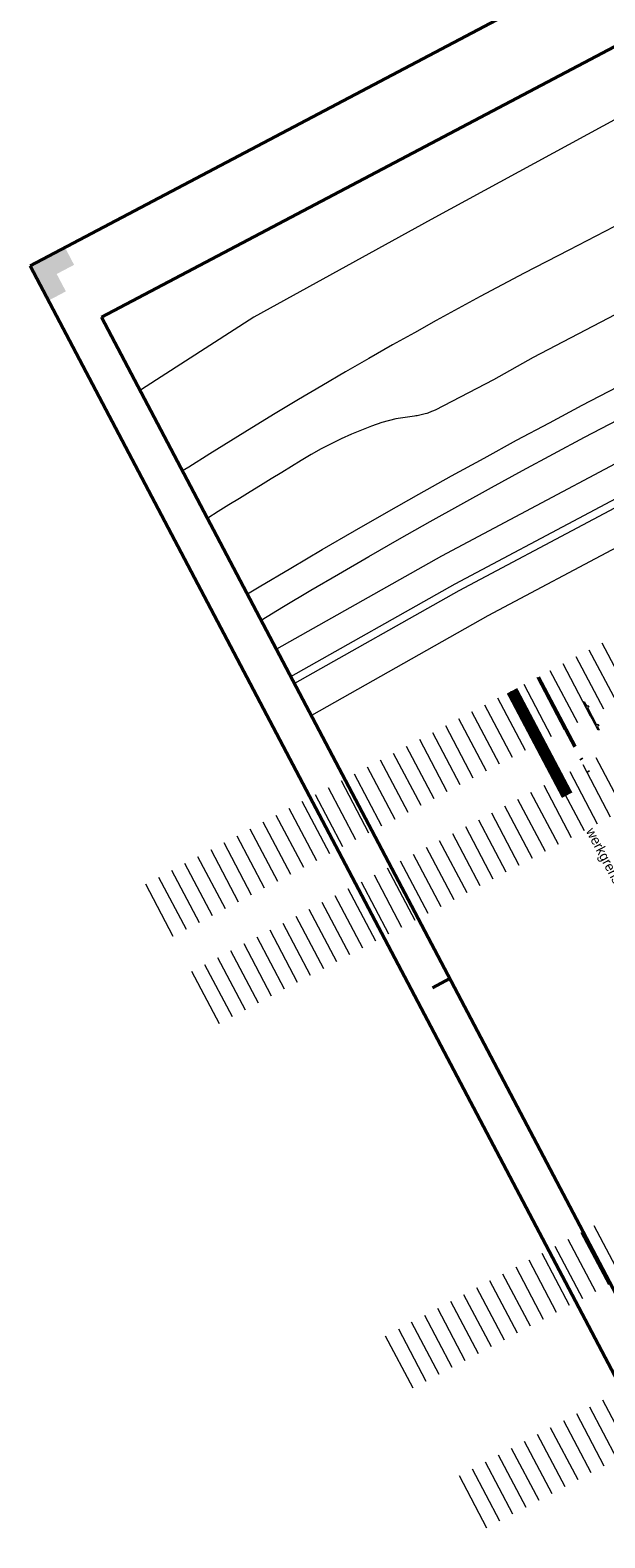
# Model space of a CAD drawing. Header units: metres. Extents: x 148691 to 149199, y 486355 to 486958.
# Tile 87 of 93: x 148691 to 148764, y 486658 to 486849. Entities that reach past the tile are written whole.
import ezdxf

# ---------------------------------------------------------------- set-up
doc = ezdxf.new("R2010")
doc.units = ezdxf.units.M
doc.header["$MEASUREMENT"] = 0
doc.linetypes.add('bladgr', pattern=[6.12, 4, -0.66, 0.07, -0.66, 0.07, -0.66])
for name, color, linetype, lineweight in [('BWR-alg-details verklaring', 7, 'Continuous', 30), ('TOP-L-topo objecten punt', 7, 'Continuous', 0), ('TOP-L-topo objecten vlak', 7, 'Continuous', 0), ('WVB-alg-bladgrens', 2, 'bladgr', 53), ('WVB-alg-onderhoek', 7, 'Continuous', 30), ('WVB-alg-werkgrens', 6, 'Continuous', 53)]:
    doc.layers.add(name, color=color, linetype=linetype, lineweight=lineweight)
doc.layers.add('BWR-alg-raster boundary', color=151, linetype='Continuous', lineweight=13, plot=False)
doc.styles.add('Style-WORKING', font='WORKING.shx')

# ---------------------------------------------------------------- blocks, each defined once
blk = doc.blocks.new('SCHRIK')
at = {"layer": 'TOP-L-topo objecten punt', "color": 7, "linetype": 'Continuous', "lineweight": 0}
for p, q in [((0.5, 0.23), (0.52, 0.25)), ((2.5, 0.25), (2.5, 0.25))]:
    blk.add_line(p, q, dxfattribs=at)
at = {"layer": 'TOP-L-topo objecten punt', "color": 7, "linetype": 'Continuous', "lineweight": 0, "flags": 128}
blk.add_lwpolyline([(0, 0.1), (0.5, 0.1), (0.5, 0.25), (0.65, 0.25), (0.65, 0.1), (2.5, 0.1), (2.5, 0.25), (2.65, 0.25), (2.65, 0.1), (3, 0.1), (3, 0), (0, 0)], close=True, dxfattribs=at)

msp = doc.modelspace()

# ---------------------------------------------------------------- hatches: boundary and pattern name
at = {"layer": 'WVB-alg-onderhoek', "linetype": 'Continuous', "lineweight": 40, "extrusion": (0, 0, -1)}
msp.add_hatch(color=256, dxfattribs=at).paths.add_polyline_path([(-148693.73, 486815.12), (-148695.95, 486816.29), (-148694.78, 486818.5), (-148696.99, 486819.66), (-148695.83, 486821.88), (-148691.4, 486819.54)])

# ---------------------------------------------------------------- linework, layer by layer
at = {"layer": 'BWR-alg-raster boundary'}
for p, q in [((148765.99, 486764.1), (148762.49, 486770.73)), ((148767.65, 486764.97), (148764.15, 486771.61)), ((148762.67, 486762.35), (148759.17, 486768.98)), ((148764.33, 486763.22), (148760.83, 486769.86)), ((148759.36, 486760.6), (148755.86, 486767.23)), ((148761.02, 486761.47), (148757.51, 486768.11)), ((148756.04, 486758.85), (148752.54, 486765.48)), ((148757.7, 486759.72), (148754.2, 486766.36)), ((148752.72, 486757.1), (148749.22, 486763.73)), ((148754.38, 486757.97), (148750.88, 486764.61)), ((148747.75, 486754.47), (148744.25, 486761.1)), ((148749.41, 486755.35), (148745.91, 486761.98)), ((148751.07, 486756.22), (148747.57, 486762.86)), ((148744.43, 486752.72), (148740.93, 486759.35)), ((148746.09, 486753.6), (148742.59, 486760.23)), ((148741.12, 486750.97), (148737.62, 486757.6)), ((148742.78, 486751.85), (148739.27, 486758.48)), ((148737.8, 486749.22), (148734.3, 486755.85)), ((148739.46, 486750.1), (148735.96, 486756.73)), ((148763.55, 486748.63), (148760.05, 486755.27)), ((148765.21, 486749.51), (148761.71, 486756.14)), ((148766.87, 486750.38), (148763.37, 486757.02)), ((148734.48, 486747.47), (148730.98, 486754.1)), ((148736.14, 486748.35), (148732.64, 486754.98)), ((148760.24, 486746.88), (148756.74, 486753.51)), ((148761.89, 486747.76), (148758.39, 486754.39)), ((148729.51, 486744.84), (148726.01, 486751.48)), ((148731.17, 486745.72), (148727.67, 486752.35)), ((148732.83, 486746.6), (148729.33, 486753.23)), ((148756.92, 486745.13), (148753.42, 486751.76)), ((148758.58, 486746.01), (148755.08, 486752.64)), ((148726.19, 486743.09), (148722.69, 486749.73)), ((148727.85, 486743.97), (148724.35, 486750.6)), ((148753.6, 486743.38), (148750.1, 486750.01)), ((148755.26, 486744.26), (148751.76, 486750.89)), ((148722.88, 486741.34), (148719.38, 486747.98)), ((148724.53, 486742.22), (148721.03, 486748.85)), ((148750.29, 486741.63), (148746.79, 486748.26)), ((148751.94, 486742.51), (148748.44, 486749.14)), ((148719.56, 486739.59), (148716.06, 486746.23)), ((148721.22, 486740.47), (148717.72, 486747.1)), ((148746.97, 486739.88), (148743.47, 486746.51)), ((148748.63, 486740.76), (148745.13, 486747.39)), ((148716.24, 486737.84), (148712.74, 486744.48)), ((148717.9, 486738.72), (148714.4, 486745.35)), ((148742, 486737.26), (148738.49, 486743.89)), ((148743.65, 486738.13), (148740.15, 486744.76)), ((148745.31, 486739.01), (148741.81, 486745.64)), ((148711.27, 486735.22), (148707.77, 486741.85)), ((148712.93, 486736.09), (148709.43, 486742.73)), ((148714.59, 486736.97), (148711.08, 486743.6)), ((148738.68, 486735.5), (148735.18, 486742.14)), ((148740.34, 486736.38), (148736.84, 486743.01)), ((148709.61, 486734.34), (148706.11, 486740.98)), ((148735.36, 486733.75), (148731.86, 486740.39)), ((148737.02, 486734.63), (148733.52, 486741.26)), ((148732.05, 486732), (148728.55, 486738.64)), ((148733.7, 486732.88), (148730.2, 486739.51)), ((148728.73, 486730.25), (148725.23, 486736.89)), ((148730.39, 486731.13), (148726.89, 486737.76)), ((148723.76, 486727.63), (148720.25, 486734.26)), ((148725.41, 486728.5), (148721.91, 486735.14)), ((148727.07, 486729.38), (148723.57, 486736.01)), ((148720.44, 486725.88), (148716.94, 486732.51)), ((148722.1, 486726.75), (148718.6, 486733.39)), ((148717.12, 486724.13), (148713.62, 486730.76)), ((148718.78, 486725), (148715.28, 486731.64)), ((148715.46, 486723.25), (148711.96, 486729.88)), ((148764.97, 486690.08), (148761.47, 486696.71)), ((148766.63, 486690.95), (148763.13, 486697.59)), ((148760, 486687.45), (148756.5, 486694.09)), ((148761.66, 486688.33), (148758.16, 486694.96)), ((148763.31, 486689.2), (148759.81, 486695.84)), ((148756.68, 486685.7), (148753.18, 486692.34)), ((148758.34, 486686.58), (148754.84, 486693.21)), ((148753.36, 486683.95), (148749.86, 486690.59)), ((148755.02, 486684.83), (148751.52, 486691.46)), ((148750.05, 486682.2), (148746.55, 486688.84)), ((148751.71, 486683.08), (148748.21, 486689.71)), ((148746.73, 486680.45), (148743.23, 486687.09)), ((148748.39, 486681.33), (148744.89, 486687.96)), ((148741.76, 486677.83), (148738.26, 486684.46)), ((148743.42, 486678.7), (148739.91, 486685.33)), ((148745.07, 486679.58), (148741.57, 486686.21)), ((148740.1, 486676.95), (148736.6, 486683.58)), ((148767.72, 486668.81), (148764.22, 486675.44)), ((148764.4, 486667.06), (148760.9, 486673.69)), ((148766.06, 486667.94), (148762.56, 486674.57)), ((148759.43, 486664.44), (148755.93, 486671.07)), ((148761.08, 486665.31), (148757.58, 486671.94)), ((148762.74, 486666.19), (148759.24, 486672.82)), ((148756.11, 486662.69), (148752.61, 486669.32)), ((148757.77, 486663.56), (148754.27, 486670.19)), ((148752.79, 486660.94), (148749.29, 486667.57)), ((148754.45, 486661.81), (148750.95, 486668.44)), ((148749.48, 486659.18), (148745.98, 486665.82)), ((148751.13, 486660.06), (148747.63, 486666.69))]:
    msp.add_line(p, q, dxfattribs=at)
at = {"layer": 'TOP-L-topo objecten vlak', "color": 7, "linetype": 'Continuous', "lineweight": 0, "flags": 128}
for points in [[(148870.69, 486902.72), (148870.84, 486900.81), (148870.84, 486898.11), (148869.57, 486893.67), (148868.45, 486892.08), (148866.55, 486890.65), (148863.53, 486888.59), (148828.93, 486870.17), (148811.62, 486861.28), (148770.98, 486840.96), (148742.41, 486825.41), (148719.86, 486813.02), (148705.58, 486803.82), (148705.4, 486803.71)], [(148797.89, 486841.25), (148797.88, 486841.26), (148775.93, 486829.82), (148759.88, 486821.51), (148754.23, 486818.6), (148751.42, 486817.12), (148748.62, 486815.62), (148745.83, 486814.11), (148743.04, 486812.58), (148740.26, 486811.04), (148737.49, 486809.49), (148734.48, 486807.78), (148731.48, 486806.05), (148728.49, 486804.31), (148725.52, 486802.54), (148722.55, 486800.77), (148719.59, 486798.97), (148716.91, 486797.32), (148714.23, 486795.66), (148711.56, 486793.98), (148710.78, 486793.49)], [(148854.04, 486837.65), (148850.68, 486835.99), (148843.71, 486832.53), (148839.38, 486831.15), (148835.37, 486829.88), (148810.77, 486817.71), (148777.82, 486800.78), (148743.69, 486782.65), (148722.73, 486770.83)], [(148724.56, 486767.35), (148745.45, 486779.13), (148779.6, 486797.26), (148812.56, 486814.2), (148837.24, 486826.41), (148841.32, 486827.7), (148845.57, 486829.05), (148852.47, 486832.48), (148855.83, 486834.14)], [(148856.28, 486833.25), (148852.92, 486831.58), (148845.95, 486828.12), (148841.62, 486826.75), (148837.61, 486825.48), (148813.01, 486813.31), (148780.06, 486796.37), (148745.93, 486778.25), (148725.03, 486766.46)], [(148858.31, 486829.26), (148856.59, 486828.41), (148849.62, 486824.95), (148845.3, 486823.58), (148841.29, 486822.3), (148816.68, 486810.13), (148783.74, 486793.2), (148749.61, 486775.08), (148727.16, 486762.42)], [(148720.77, 486774.54), (148723.63, 486776.26), (148727.11, 486778.32), (148730.6, 486780.37), (148734.47, 486782.61), (148738.36, 486784.84), (148742.25, 486787.04), (148746.16, 486789.22), (148750.07, 486791.39), (148754, 486793.53), (148757.94, 486795.66), (148761.89, 486797.76), (148780.96, 486807.66), (148810.96, 486823.17), (148810.94, 486823.2)], [(148781, 486821.28), (148755.36, 486807.91), (148750.3, 486805.07), (148742.88, 486801.22), (148742.58, 486801.08), (148742.43, 486801.02), (148742.28, 486800.95), (148742.13, 486800.9), (148741.97, 486800.84), (148741.82, 486800.79), (148741.65, 486800.73), (148741.48, 486800.69), (148741.31, 486800.64), (148741.14, 486800.6), (148740.97, 486800.56), (148740.8, 486800.53), (148740.62, 486800.5), (148740.45, 486800.48), (148740.28, 486800.46), (148737.89, 486800.12), (148736.11, 486799.64), (148734.81, 486799.19), (148733.54, 486798.68), (148732.28, 486798.14), (148730.97, 486797.55), (148729.67, 486796.93), (148728.39, 486796.28), (148727.12, 486795.57), (148725.88, 486794.82), (148724.65, 486794.05), (148723.41, 486793.29), (148722.06, 486792.47), (148720.71, 486791.64), (148719.36, 486790.82), (148718.02, 486789.99), (148716.67, 486789.16), (148715.33, 486788.32), (148713.99, 486787.48), (148713.96, 486787.46)], [(148719.03, 486777.85), (148720.53, 486778.76), (148724.53, 486781.14), (148728.54, 486783.49), (148732.63, 486785.86), (148736.73, 486788.21), (148740.84, 486790.54), (148744.97, 486792.84), (148749.11, 486795.12), (148753.26, 486797.38), (148757.42, 486799.61), (148761.6, 486801.82), (148778.52, 486810.6)]]:
    msp.add_lwpolyline(points, dxfattribs=at)
at = {"layer": 'WVB-alg-bladgrens', "linetype": 'bladgr', "ltscale": 2.5}
msp.add_line((148755.99, 486767.3), (148762.99, 486754.04), dxfattribs=at)
at = {"layer": 'WVB-alg-onderhoek', "lineweight": 40, "ltscale": 500}
for p, q in [((148954.15, 486958.01), (148691.4, 486819.54)), ((148691.4, 486819.54), (148936.17, 486355.09)), ((148742.57, 486727.82), (148744.78, 486728.99))]:
    msp.add_line(p, q, dxfattribs=at)
msp.add_3dface([(148700.49, 486813.03), (148938.26, 486361.85), (149192.16, 486495.65), (148954.39, 486946.83)], dxfattribs=at)
at = {"layer": 'WVB-alg-werkgrens', "ltscale": 2.5, "const_width": 1.5, "flags": 128}
msp.add_lwpolyline([(148752.67, 486765.55), (148759.68, 486752.29)], dxfattribs=at)

# ---------------------------------------------------------------- block references
at = {"layer": 'TOP-L-topo objecten punt', "color": 7, "linetype": 'Continuous', "lineweight": 0, "xscale": 1.35375, "yscale": 1.35375, "zscale": 1.35375, "rotation": 297.8247840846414}
msp.add_blockref('SCHRIK', (148761.73, 486764.14), dxfattribs=at)

# ---------------------------------------------------------------- texts
at = {"layer": 'BWR-alg-details verklaring', "insert": (148761.7, 486747.55), "char_height": 1.25, "attachment_point": 7, "rotation": 297.8347, "line_spacing_factor": 0.6, "style": 'Style-WORKING'}
msp.add_mtext('werkgrens\\P', dxfattribs=at)

doc.saveas('drawing.dxf')
